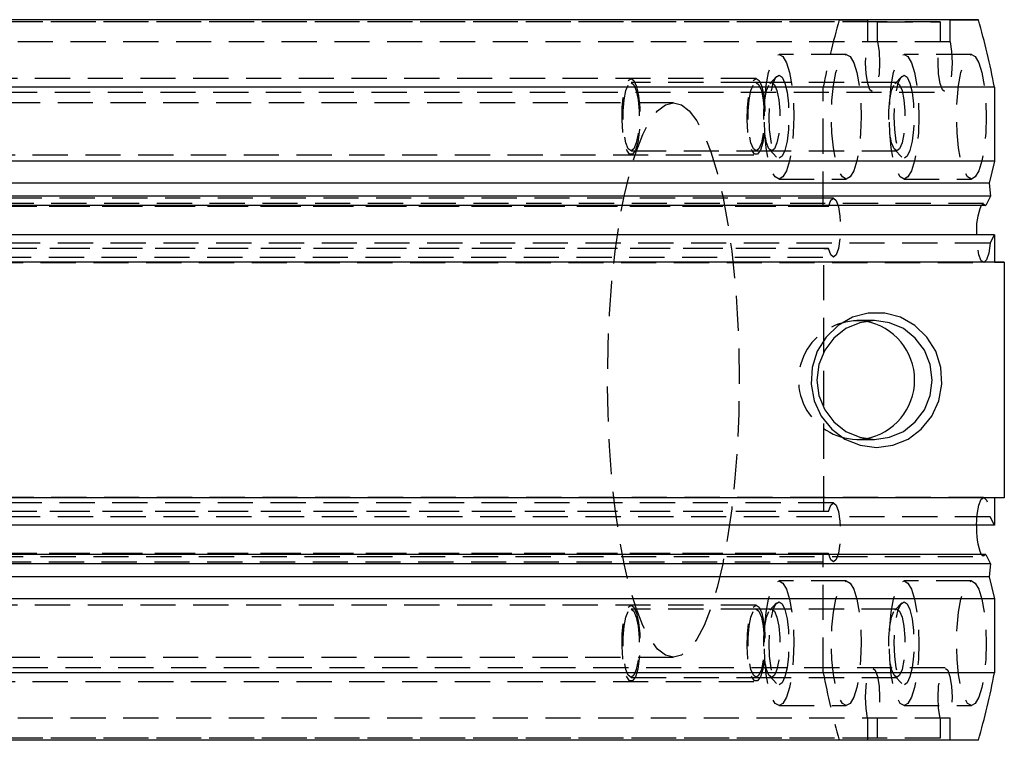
# Model space of a CAD drawing. Extents: x 64 to 763, y 49 to 567.
# Tile 7 of 8: x 652 to 723, y 290 to 342. Entities that reach past the tile are written whole.
import ezdxf

# ---------------------------------------------------------------- set-up
doc = ezdxf.new("R2010")
doc.units = 0
doc.header["$LTSCALE"] = 2
doc.linetypes.add('HIDDEN', pattern=[1.905, 1.27, -0.635])
doc.layers.get('0').update_dxf_attribs({"linetype": 'CONTINUOUS'})

msp = doc.modelspace()

# ---------------------------------------------------------------- linework, layer by layer
at = {"color": 7, "linetype": 'HIDDEN'}
for p, q in [((713.688298, 341.959683), (592.270552, 341.959683)), ((718.199595, 341.959683), (596.781849, 341.959683)), ((710.922911, 342.109684), (712.970479, 342.109684)), ((712.970479, 342.109684), (712.970479, 340.504851)), ((713.688298, 341.959683), (718.199595, 341.959683)), ((713.688298, 340.504851), (713.688298, 341.959683)), ((718.199595, 341.959683), (718.199595, 340.504851)), ((718.917384, 340.504851), (718.917384, 342.109684)), ((718.917384, 340.504851), (597.499653, 340.504851)), ((711.427911, 339.609684), (706.571191, 339.609684)), ((720.459982, 339.609682), (715.603276, 339.609682)), ((704.918518, 337.859682), (614.583715, 337.859682)), ((706.396698, 338.01848), (705.902218, 337.493444)), ((715.428784, 338.01848), (714.934303, 337.493442)), ((704.918518, 337.568184), (695.886432, 337.568184)), ((715.077295, 337.568182), (704.918518, 337.568182)), ((709.764107, 328.619684), (709.764107, 337.234314)), ((597.140743, 336.884683), (718.558504, 336.884683)), ((698.945462, 336.109683), (616.381391, 336.109683)), ((705.902218, 332.725923), (706.396698, 332.200886)), ((714.934303, 332.725923), (715.428784, 332.200886)), ((614.583715, 332.359682), (704.918518, 332.359682)), ((695.886432, 332.651183), (704.918518, 332.651183)), ((704.918518, 332.651183), (715.077295, 332.651183)), ((706.571191, 330.609684), (711.427911, 330.609684)), ((715.603276, 330.609683), (720.459982, 330.609683)), ((710.50091, 329.234684), (589.083179, 329.234684)), ((709.764107, 328.619684), (588.346346, 328.619684)), ((710.145547, 328.619684), (588.727801, 328.619684)), ((721.339419, 328.834682), (599.921673, 328.834682)), ((710.145547, 328.619684), (709.764107, 328.619684)), ((721.813246, 325.973672), (722.123786, 326.583752)), ((709.799751, 325.599683), (588.382005, 325.599683)), ((710.145547, 325.599683), (588.727801, 325.599683)), ((721.813246, 325.973672), (600.3955, 325.973672)), ((709.799751, 325.599683), (710.145547, 325.599683)), ((709.799751, 306.619683), (709.799751, 325.599683)), ((589.083179, 324.984683), (710.50091, 324.984683)), ((599.921673, 324.584683), (721.339419, 324.584683)), ((713.471009, 320.392683), (712.182983, 320.392683)), ((712.182983, 311.826683), (712.826981, 311.878311)), ((712.182983, 311.826683), (713.471009, 311.826683)), ((710.50091, 307.234684), (589.083179, 307.234684)), ((721.339419, 307.634683), (599.921673, 307.634683)), ((722.123786, 307.609683), (600.70604, 307.609683)), ((722.836836, 307.609683), (722.123786, 307.609683)), ((709.799751, 306.619683), (588.382005, 306.619683)), ((710.145547, 306.619683), (588.727801, 306.619683)), ((710.145547, 306.619683), (709.799751, 306.619683)), ((721.813246, 306.245693), (600.3955, 306.245693)), ((722.123786, 305.635614), (721.813246, 306.245693)), ((709.764107, 303.599683), (588.346346, 303.599683)), ((710.145547, 303.599683), (588.727801, 303.599683)), ((709.764107, 303.599683), (710.145547, 303.599683)), ((709.764107, 294.985054), (709.764107, 303.599683)), ((589.083179, 302.984683), (710.50091, 302.984683)), ((599.921673, 303.384683), (721.339419, 303.384683)), ((711.427911, 301.609683), (706.571191, 301.609683)), ((720.459982, 301.609683), (715.603276, 301.609683)), ((706.396698, 300.01848), (705.902218, 299.493443)), ((715.428784, 300.01848), (714.934303, 299.493443)), ((704.918518, 299.859684), (614.583715, 299.859684)), ((704.918518, 299.568183), (695.886432, 299.568183)), ((715.077295, 299.568183), (704.918518, 299.568183)), ((616.381391, 296.109684), (698.945462, 296.109684)), ((718.558504, 295.334683), (597.140743, 295.334683)), ((614.583715, 294.359684), (704.918518, 294.359684)), ((695.886432, 294.651184), (704.918518, 294.651184)), ((704.918518, 294.651182), (715.077295, 294.651182)), ((705.902218, 294.725924), (706.396698, 294.200886)), ((714.934303, 294.725923), (715.428784, 294.200886)), ((706.571191, 292.609684), (711.427911, 292.609684)), ((715.603276, 292.609682), (720.459982, 292.609682)), ((718.917384, 291.714515), (597.499653, 291.714515)), ((712.970479, 291.714515), (712.970479, 290.109683)), ((713.688298, 290.259683), (713.688298, 291.714515)), ((718.199595, 291.714515), (718.199595, 290.259683)), ((718.917384, 290.109683), (718.917384, 291.714515)), ((713.688298, 290.259683), (592.270552, 290.259683)), ((718.199595, 290.259683), (596.781849, 290.259683)), ((718.917384, 290.109683), (597.499653, 290.109683)), ((712.970479, 290.109683), (710.922911, 290.109683)), ((718.199595, 290.259683), (713.688298, 290.259683)), ((720.964982, 290.109683), (718.917384, 290.109683))]:
    msp.add_line(p, q, dxfattribs=at)
at = {"color": 7, "linetype": 'CONTINUOUS'}
for p, q in [((720.964982, 342.109684), (600.943728, 342.109684)), ((718.917384, 342.109684), (600.943728, 342.109684)), ((718.917384, 342.109684), (720.964982, 342.109684)), ((722.123786, 337.234312), (600.943728, 337.234312)), ((722.123786, 337.234312), (722.123786, 331.909682)), ((722.123786, 331.909682), (600.943728, 331.909682)), ((722.123786, 331.909682), (721.743478, 330.309683)), ((721.743478, 330.309683), (600.943728, 330.309683)), ((721.743478, 330.309683), (721.847369, 329.373728)), ((721.847369, 329.373728), (600.943728, 329.373728)), ((721.847369, 329.373728), (721.509679, 328.710319)), ((721.509679, 328.710319), (600.943728, 328.710319)), ((722.123786, 326.583752), (600.943728, 326.583752)), ((722.123786, 326.583752), (722.123786, 324.609683)), ((722.123786, 324.609683), (600.943728, 324.609683)), ((722.836836, 324.609683), (601.419105, 324.609683)), ((722.123786, 324.609683), (722.836836, 324.609683)), ((722.836836, 324.609683), (722.836836, 307.609683)), ((722.836836, 307.609683), (601.419105, 307.609683)), ((722.123786, 307.609683), (722.123786, 305.635614)), ((722.123786, 305.635614), (600.943728, 305.635614)), ((721.512838, 303.513865), (600.943728, 303.513865)), ((721.848383, 302.854698), (600.943728, 302.854698)), ((721.512838, 303.513865), (721.848383, 302.854698)), ((721.848383, 302.854698), (721.743478, 301.909683)), ((721.743478, 301.909683), (600.943728, 301.909683)), ((721.743478, 301.909683), (722.123786, 300.309682)), ((722.123786, 300.309682), (600.943728, 300.309682)), ((722.123786, 300.309682), (722.123786, 294.985052)), ((722.123786, 294.985052), (600.943728, 294.985052)), ((720.964982, 290.109683), (600.943728, 290.109683))]:
    msp.add_line(p, q, dxfattribs=at)
at = {"color": 7, "linetype": 'HIDDEN', "flags": 128}
for points in [[(713.688298, 340.504851), (713.796808, 339.814804), (713.834479, 339.002691), (713.795557, 338.191637), (713.685944, 337.504612), (713.522299, 337.045772), (713.329389, 336.884683), (713.136478, 337.045772), (712.972834, 337.504612), (712.863221, 338.191639), (712.824299, 339.002691), (712.861969, 339.814804), (712.970479, 340.504851)], [(718.917384, 340.504851), (719.025924, 339.814804), (719.063564, 339.002691), (719.024642, 338.191637), (718.915059, 337.50461), (718.751385, 337.04577), (718.558504, 336.884683), (718.365594, 337.04577), (718.201919, 337.50461), (718.092336, 338.191637), (718.053415, 339.002691), (718.091055, 339.814804), (718.199595, 340.504851)], [(706.571191, 339.609684), (706.848024, 339.456349), (707.105978, 339.006798), (707.327499, 338.291663), (707.497492, 337.359683), (707.604333, 336.274368), (707.640781, 335.109682), (707.604333, 333.944998), (707.497492, 332.859683), (707.327499, 331.927703), (707.105978, 331.212569), (706.848024, 330.763017), (706.571191, 330.609684), (706.294357, 330.763017), (706.036388, 331.212569), (705.814882, 331.927703), (705.644905, 332.859683), (705.538048, 333.944998), (705.5016, 335.109682), (705.538048, 336.274368), (705.644905, 337.359683), (705.814882, 338.291663), (706.036388, 339.006798), (706.294357, 339.456349), (706.571191, 339.609684)], [(711.427911, 339.609684), (711.704715, 339.456349), (711.962684, 339.006798), (712.184205, 338.291663), (712.354197, 337.359683), (712.461039, 336.274368), (712.497487, 335.109682), (712.461039, 333.944998), (712.354197, 332.859683), (712.184205, 331.927703), (711.962684, 331.212569), (711.704715, 330.763017), (711.427911, 330.609684), (711.151077, 330.763017), (710.893109, 331.212569), (710.671588, 331.927703), (710.501595, 332.859683), (710.394754, 333.944998), (710.358306, 335.109682), (710.394754, 336.274368), (710.501595, 337.359683), (710.671588, 338.291663), (710.893109, 339.006798), (711.151077, 339.456349), (711.427911, 339.609684)], [(715.603276, 339.609682), (715.88011, 339.456349), (716.138079, 339.006798), (716.3596, 338.291663), (716.529562, 337.359683), (716.636403, 336.274368), (716.672852, 335.109682), (716.636403, 333.944997), (716.529562, 332.859683), (716.3596, 331.927702), (716.138079, 331.212569), (715.88011, 330.763017), (715.603276, 330.609683), (715.326442, 330.763017), (715.068474, 331.212569), (714.846953, 331.927702), (714.67699, 332.859683), (714.570119, 333.944997), (714.533671, 335.109682), (714.570119, 336.274368), (714.67699, 337.359683), (714.846953, 338.291663), (715.068474, 339.006798), (715.326442, 339.456349), (715.603276, 339.609682)], [(720.459982, 339.609682), (720.736816, 339.456349), (720.994785, 339.006798), (721.216305, 338.291663), (721.386268, 337.359683), (721.493139, 336.274368), (721.529557, 335.109682), (721.493139, 333.944997), (721.386268, 332.859683), (721.216305, 331.927702), (720.994785, 331.212569), (720.736816, 330.763017), (720.459982, 330.609683), (720.183148, 330.763017), (719.925179, 331.212569), (719.703659, 331.927702), (719.533696, 332.859683), (719.426825, 333.944997), (719.390406, 335.109682), (719.426825, 336.274368), (719.533696, 337.359683), (719.703659, 338.291663), (719.925179, 339.006798), (720.183148, 339.456349), (720.459982, 339.609682)], [(695.886432, 337.859682), (696.098669, 337.71068), (696.287899, 337.279821), (696.433633, 336.613791), (696.520059, 335.784768), (696.537836, 334.882591), (696.485012, 334.00502), (696.367322, 333.247158), (696.197524, 332.691131), (695.994019, 332.397191), (695.778846, 332.397191), (695.575326, 332.691131), (695.405527, 333.247158), (695.287838, 334.00502), (695.235028, 334.882591), (695.25279, 335.784768), (695.339217, 336.613791), (695.48495, 337.279821), (695.674195, 337.71068), (695.886432, 337.859682)], [(704.918518, 337.859682), (705.13074, 337.71068), (705.319985, 337.279819), (705.465718, 336.613791), (705.552145, 335.784768), (705.569922, 334.882589), (705.517097, 334.00502), (705.399408, 333.247158), (705.229609, 332.691131), (705.026104, 332.397189), (704.810931, 332.397189), (704.607411, 332.691131), (704.437613, 333.247158), (704.319923, 334.00502), (704.267113, 334.882589), (704.284876, 335.784768), (704.371302, 336.613791), (704.517036, 337.279819), (704.706281, 337.71068), (704.918518, 337.859682)], [(706.571191, 338.109683), (706.791534, 337.962852), (706.990316, 337.536735), (707.148059, 336.873039), (707.249357, 336.036734), (707.284256, 335.109682), (707.249357, 334.182633), (707.148059, 333.346327), (706.990316, 332.682632), (706.791534, 332.256514), (706.571191, 332.109684), (706.350847, 332.256514), (706.152066, 332.682632), (705.994307, 333.346327), (705.893024, 334.182633), (705.858125, 335.109682), (705.893024, 336.036734), (705.994307, 336.873039), (706.152066, 337.536735), (706.350847, 337.962852), (706.571191, 338.109683)], [(715.603276, 338.109683), (715.823635, 337.962852), (716.022386, 337.536733), (716.18016, 336.873039), (716.281428, 336.036734), (716.316327, 335.109682), (716.281428, 334.182631), (716.18016, 333.346327), (716.022386, 332.682632), (715.823635, 332.256512), (715.603276, 332.109682), (715.382918, 332.256512), (715.184136, 332.682632), (715.026393, 333.346327), (714.925124, 334.182633), (714.890226, 335.109682), (714.925124, 336.036734), (715.026393, 336.873039), (715.184136, 337.536733), (715.382918, 337.962852), (715.603276, 338.109683)], [(695.886432, 337.568184), (696.086287, 337.419918), (696.262046, 336.993003), (696.392491, 336.338933), (696.4619, 335.536597), (696.4619, 334.68277), (696.392491, 333.880434), (696.262046, 333.226364), (696.086287, 332.799449), (695.886432, 332.651183), (695.686563, 332.799449), (695.510819, 333.226364), (695.380359, 333.880434), (695.310949, 334.68277), (695.310949, 335.536597), (695.380359, 336.338933), (695.510819, 336.993003), (695.686563, 337.419918), (695.886432, 337.568184)], [(704.918518, 337.568182), (705.118372, 337.419918), (705.294131, 336.993003), (705.424576, 336.338933), (705.493986, 335.536597), (705.493986, 334.682768), (705.424576, 333.880434), (705.294131, 333.226362), (705.118372, 332.799449), (704.918518, 332.651183), (704.718648, 332.799449), (704.542904, 333.226362), (704.412445, 333.880434), (704.343035, 334.682768), (704.343035, 335.536597), (704.412445, 336.338933), (704.542904, 336.993003), (704.718648, 337.419918), (704.918518, 337.568182)], [(706.045209, 337.568184), (706.245064, 337.419918), (706.420823, 336.993003), (706.551268, 336.338933), (706.620677, 335.536597), (706.620677, 334.68277), (706.551268, 333.880434), (706.420823, 333.226364), (706.245064, 332.799449), (706.045209, 332.651183), (705.84534, 332.799449), (705.669596, 333.226364), (705.539136, 333.880434), (705.469727, 334.68277), (705.469727, 335.536597), (705.539136, 336.338933), (705.669596, 336.993003), (705.84534, 337.419918), (706.045209, 337.568184)], [(715.077295, 337.568182), (715.277149, 337.419918), (715.452894, 336.993003), (715.583368, 336.338933), (715.652778, 335.536597), (715.652778, 334.682768), (715.583368, 333.880434), (715.452894, 333.226362), (715.277149, 332.799449), (715.077295, 332.651183), (714.877441, 332.799449), (714.701667, 333.226362), (714.571222, 333.880434), (714.501812, 334.682768), (714.501812, 335.536597), (714.571222, 336.338933), (714.701667, 336.993003), (714.877441, 337.419918), (715.077295, 337.568182)], [(698.945462, 336.109683), (699.518456, 335.96386), (700.083091, 335.528519), (700.631156, 334.810007), (701.154619, 333.818804), (701.64588, 332.56936), (702.097758, 331.079898), (702.50368, 329.372136), (702.857702, 327.470977), (703.154667, 325.404146), (703.39027, 323.20178), (703.561052, 320.895996), (703.664525, 318.520416), (703.699186, 316.109683), (703.664525, 313.698949), (703.561052, 311.32337), (703.39027, 309.017585), (703.154667, 306.81522), (702.857702, 304.748388), (702.50368, 302.84723), (702.097758, 301.139468), (701.64588, 299.650006), (701.154619, 298.400562), (700.631156, 297.409357), (700.083091, 296.690847), (699.518456, 296.255506), (698.945462, 296.109684), (698.372453, 296.255506), (697.807818, 296.690847), (697.259768, 297.409359), (696.73629, 298.400562), (696.245029, 299.650006), (695.793151, 301.139468), (695.387243, 302.847231), (695.033222, 304.748389), (694.736241, 306.81522), (694.500639, 309.017586), (694.329857, 311.32337), (694.226383, 313.69895), (694.191723, 316.109683), (694.226383, 318.520417), (694.329857, 320.895997), (694.500639, 323.201781), (694.736241, 325.404146), (695.033222, 327.470978), (695.387243, 329.372137), (695.793151, 331.079898), (696.245029, 332.56936), (696.73629, 333.818804), (697.259768, 334.810009), (697.807818, 335.528519), (698.372453, 335.96386), (698.945462, 336.109683)], [(710.145547, 328.619684), (710.309549, 329.076255), (710.502579, 329.234671), (710.69537, 329.070914), (710.858657, 328.609811), (710.967704, 327.92127), (711.006, 327.109683), (710.967704, 326.298096), (710.858657, 325.609555), (710.69537, 325.148452), (710.502579, 324.984695), (710.309549, 325.143112), (710.145547, 325.599683)], [(721.169158, 328.710319), (721.315159, 328.832229), (721.509679, 328.710319)], [(721.813246, 325.973672), (721.710517, 325.268115), (721.551522, 324.781116), (721.36037, 324.58651), (721.166029, 324.713804), (720.998003, 325.143696), (720.881715, 325.81101), (720.835223, 326.583752)], [(710.145547, 306.619683), (710.309549, 307.076255), (710.502579, 307.234672), (710.69537, 307.070914), (710.858657, 306.609811), (710.967704, 305.92127), (711.006, 305.109683), (710.967704, 304.298096), (710.858657, 303.609555), (710.69537, 303.148452), (710.502579, 302.984695), (710.309549, 303.143111), (710.145547, 303.599683)], [(720.835223, 305.635614), (720.881029, 306.401933), (720.99696, 307.071675), (721.164986, 307.503937), (721.359535, 307.632998), (721.551015, 307.439239), (721.710308, 306.952118), (721.813246, 306.245693)], [(721.512838, 303.513865), (721.318229, 303.386553), (721.165999, 303.513865)], [(706.571191, 301.609683), (706.848024, 301.45635), (707.105978, 301.006797), (707.327499, 300.291665), (707.497492, 299.359683), (707.604333, 298.27437), (707.640781, 297.109684), (707.604333, 295.944998), (707.497492, 294.859683), (707.327499, 293.927703), (707.105978, 293.212568), (706.848024, 292.763017), (706.571191, 292.609684), (706.294357, 292.763017), (706.036388, 293.212568), (705.814882, 293.927703), (705.644905, 294.859683), (705.538048, 295.944998), (705.5016, 297.109684), (705.538048, 298.27437), (705.644905, 299.359683), (705.814882, 300.291665), (706.036388, 301.006797), (706.294357, 301.45635), (706.571191, 301.609683)], [(711.427911, 301.609683), (711.704715, 301.45635), (711.962684, 301.006797), (712.184205, 300.291665), (712.354197, 299.359683), (712.461039, 298.27437), (712.497487, 297.109684), (712.461039, 295.944998), (712.354197, 294.859683), (712.184205, 293.927703), (711.962684, 293.212568), (711.704715, 292.763017), (711.427911, 292.609684), (711.151077, 292.763017), (710.893109, 293.212568), (710.671588, 293.927703), (710.501595, 294.859683), (710.394754, 295.944998), (710.358306, 297.109684), (710.394754, 298.27437), (710.501595, 299.359683), (710.671588, 300.291665), (710.893109, 301.006797), (711.151077, 301.45635), (711.427911, 301.609683)], [(715.603276, 301.609683), (715.88011, 301.456349), (716.138079, 301.006797), (716.3596, 300.291663), (716.529562, 299.359683), (716.636403, 298.274368), (716.672852, 297.109684), (716.636403, 295.944998), (716.529562, 294.859683), (716.3596, 293.927703), (716.138079, 293.212568), (715.88011, 292.763017), (715.603276, 292.609682), (715.326442, 292.763017), (715.068474, 293.212568), (714.846953, 293.927703), (714.67699, 294.859683), (714.570119, 295.944998), (714.533671, 297.109684), (714.570119, 298.274368), (714.67699, 299.359683), (714.846953, 300.291663), (715.068474, 301.006797), (715.326442, 301.456349), (715.603276, 301.609683)], [(720.459982, 301.609683), (720.736816, 301.456349), (720.994785, 301.006797), (721.216305, 300.291663), (721.386268, 299.359683), (721.493139, 298.274368), (721.529557, 297.109684), (721.493139, 295.944998), (721.386268, 294.859683), (721.216305, 293.927703), (720.994785, 293.212568), (720.736816, 292.763017), (720.459982, 292.609682), (720.183148, 292.763017), (719.925179, 293.212568), (719.703659, 293.927703), (719.533696, 294.859683), (719.426825, 295.944998), (719.390406, 297.109684), (719.426825, 298.274368), (719.533696, 299.359683), (719.703659, 300.291663), (719.925179, 301.006797), (720.183148, 301.456349), (720.459982, 301.609683)], [(706.571191, 300.109684), (706.791534, 299.962854), (706.990316, 299.536735), (707.148059, 298.873039), (707.249357, 298.036733), (707.284256, 297.109684), (707.249357, 296.182632), (707.148059, 295.346327), (706.990316, 294.682633), (706.791534, 294.256514), (706.571191, 294.109683), (706.350847, 294.256514), (706.152066, 294.682633), (705.994307, 295.346327), (705.893024, 296.182632), (705.858125, 297.109684), (705.893024, 298.036735), (705.994307, 298.873039), (706.152066, 299.536735), (706.350847, 299.962854), (706.571191, 300.109684)], [(715.603276, 300.109682), (715.823635, 299.962852), (716.022386, 299.536735), (716.18016, 298.873039), (716.281428, 298.036733), (716.316327, 297.109684), (716.281428, 296.182632), (716.18016, 295.346327), (716.022386, 294.682631), (715.823635, 294.256514), (715.603276, 294.109683), (715.382918, 294.256514), (715.184136, 294.682631), (715.026393, 295.346327), (714.925124, 296.182632), (714.890226, 297.109684), (714.925124, 298.036733), (715.026393, 298.873039), (715.184136, 299.536735), (715.382918, 299.962852), (715.603276, 300.109682)], [(695.886432, 299.859684), (696.098669, 299.710681), (696.287899, 299.27982), (696.433633, 298.61379), (696.520059, 297.784768), (696.537836, 296.88259), (696.485012, 296.005021), (696.367322, 295.24716), (696.197524, 294.69113), (695.994019, 294.39719), (695.778846, 294.39719), (695.575326, 294.69113), (695.405527, 295.24716), (695.287838, 296.005021), (695.235028, 296.88259), (695.25279, 297.784768), (695.339217, 298.61379), (695.48495, 299.27982), (695.674195, 299.710681), (695.886432, 299.859684)], [(695.886432, 299.568183), (696.086287, 299.419917), (696.262046, 298.993004), (696.392491, 298.338933), (696.4619, 297.536598), (696.4619, 296.682769), (696.392491, 295.880433), (696.262046, 295.226363), (696.086287, 294.799449), (695.886432, 294.651184), (695.686563, 294.799449), (695.510819, 295.226363), (695.380359, 295.880433), (695.310949, 296.682769), (695.310949, 297.536598), (695.380359, 298.338933), (695.510819, 298.993004), (695.686563, 299.419917), (695.886432, 299.568183)], [(704.918518, 299.859684), (705.13074, 299.71068), (705.319985, 299.27982), (705.465718, 298.61379), (705.552145, 297.784768), (705.569922, 296.88259), (705.517097, 296.00502), (705.399408, 295.247158), (705.229609, 294.69113), (705.026089, 294.39719), (704.810931, 294.39719), (704.607411, 294.69113), (704.437613, 295.247158), (704.319923, 296.00502), (704.267113, 296.88259), (704.284876, 297.784768), (704.371302, 298.61379), (704.517036, 299.27982), (704.706281, 299.71068), (704.918518, 299.859684)], [(704.918518, 299.568183), (705.118372, 299.419917), (705.294131, 298.993002), (705.424576, 298.338933), (705.493986, 297.536596), (705.493986, 296.682769), (705.424576, 295.880433), (705.294131, 295.226363), (705.118372, 294.799449), (704.918518, 294.651182), (704.718648, 294.799449), (704.542904, 295.226363), (704.412445, 295.880433), (704.343035, 296.682769), (704.343035, 297.536596), (704.412445, 298.338933), (704.542904, 298.993002), (704.718648, 299.419917), (704.918518, 299.568183)], [(706.045209, 299.568183), (706.245064, 299.419917), (706.420823, 298.993004), (706.551268, 298.338933), (706.620677, 297.536598), (706.620677, 296.682769), (706.551268, 295.880433), (706.420823, 295.226363), (706.245064, 294.799449), (706.045209, 294.651184), (705.84534, 294.799449), (705.669596, 295.226363), (705.539136, 295.880433), (705.469727, 296.682769), (705.469727, 297.536598), (705.539136, 298.338933), (705.669596, 298.993004), (705.84534, 299.419917), (706.045209, 299.568183)], [(715.077295, 299.568183), (715.277149, 299.419917), (715.452894, 298.993002), (715.583368, 298.338933), (715.652778, 297.536596), (715.652778, 296.682769), (715.583368, 295.880433), (715.452894, 295.226363), (715.277149, 294.799449), (715.077295, 294.651182), (714.877441, 294.799449), (714.701667, 295.226363), (714.571222, 295.880433), (714.501812, 296.682769), (714.501812, 297.536596), (714.571222, 298.338933), (714.701667, 298.993002), (714.877441, 299.419917), (715.077295, 299.568183)], [(712.970479, 291.714515), (712.861969, 292.404562), (712.824299, 293.216675), (712.863221, 294.027729), (712.972834, 294.714756), (713.136478, 295.173596), (713.329389, 295.334683), (713.522299, 295.173596), (713.685944, 294.714756), (713.795557, 294.027729), (713.834479, 293.216675), (713.796808, 292.404562), (713.688298, 291.714515)], [(718.199595, 291.714515), (718.091055, 292.404562), (718.053415, 293.216675), (718.092336, 294.027729), (718.201919, 294.714754), (718.365594, 295.173594), (718.558504, 295.334683), (718.751385, 295.173594), (718.915059, 294.714754), (719.024642, 294.027727), (719.063564, 293.216675), (719.025924, 292.404562), (718.917384, 291.714515)]]:
    msp.add_lwpolyline(points, dxfattribs=at)
at = {"color": 7, "linetype": 'CONTINUOUS', "flags": 128}
for points in [[(713.609084, 311.245683), (714.78407, 311.398494), (715.885206, 311.847327), (716.843321, 312.563979), (717.598214, 313.503421), (718.102469, 314.606624), (718.324377, 315.80427), (718.25002, 317.021105), (717.884048, 318.180673), (717.249467, 319.210113), (716.386153, 320.044741), (715.348347, 320.632116), (714.201256, 320.935329), (713.016941, 320.935329), (711.86985, 320.632116), (710.832044, 320.044741), (709.96873, 319.210113), (709.334149, 318.180673), (708.968177, 317.021105), (708.89382, 315.80427), (709.115728, 314.606624), (709.619983, 313.503421), (710.374876, 312.563979), (711.332991, 311.847327), (712.434127, 311.398494), (713.609084, 311.245683)], [(713.471009, 311.826683), (714.547767, 311.972622), (715.551122, 312.400496), (716.412737, 313.081144), (717.073902, 313.968183), (717.489495, 315.001161), (717.631265, 316.109683), (717.489495, 317.218205), (717.073902, 318.251183), (716.412737, 319.138221), (715.551122, 319.818869), (714.547767, 320.246743), (713.471009, 320.392683), (712.394252, 320.246743), (711.390867, 319.818869), (710.529252, 319.138221), (709.868117, 318.251183), (709.452494, 317.218205), (709.310754, 316.109683), (709.452494, 315.001161), (709.868117, 313.968183), (710.529252, 313.081144), (711.390867, 312.400496), (712.394252, 311.972622), (713.471009, 311.826683)]]:
    msp.add_lwpolyline(points, dxfattribs=at)
at = {"color": 7, "linetype": 'HIDDEN'}
for centre, radius, start, end in [((762.695664, 327.228661), 53.868941, 163.96378101, 169.29568133), ((712.255868, 316.102711), 4.276649, 82.32567386, 269.02347807), ((762.695772, 304.990728), 53.869051, 190.70431826, 196.03620955)]:
    msp.add_arc(centre, radius, start, end, dxfattribs=at)
at = {"color": 7, "linetype": 'CONTINUOUS'}
for centre, radius, start, end in [((669.171207, 327.223668), 53.890524, 10.70538129, 16.03514652), ((725.279443, 326.975378), 4.461442, 157.11551582, 185.03591471), ((712.063482, 316.109683), 4.299702, 280.22826843, 79.77173157), ((725.70381, 305.307958), 4.8796, 176.14979391, 201.57212091), ((669.171316, 304.995676), 53.890414, 343.96484404, 349.2946183)]:
    msp.add_arc(centre, radius, start, end, dxfattribs=at)

doc.saveas('drawing.dxf')
